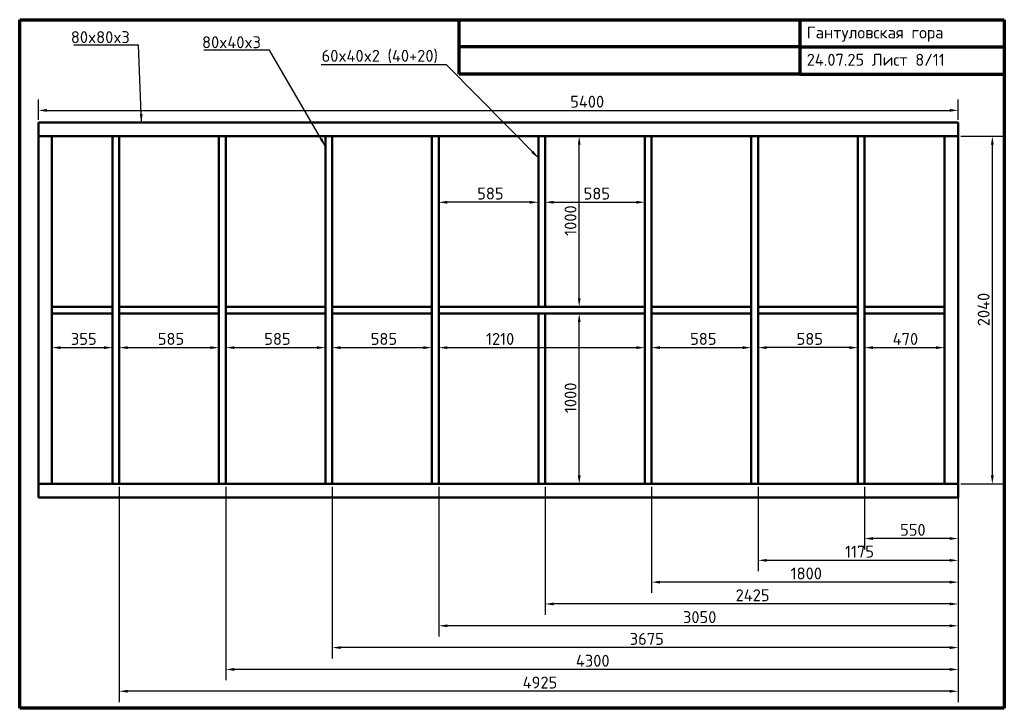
# Model space of a CAD drawing. Header units: millimetres. Extents: x 80 to 5860, y 80 to 4120.
import ezdxf

# ---------------------------------------------------------------- set-up
doc = ezdxf.new("R2010")
doc.units = ezdxf.units.MM
doc.header["$LTSCALE"] = 20
for name, color, linetype, lineweight in [('Border (ISO)', 7, 'Continuous', 70), ('Dimension (ISO)', 7, 'Continuous', 25), ('Symbol (ISO)', 7, 'Continuous', 25), ('Visible (ISO)', 7, 'Continuous', 50)]:
    doc.layers.add(name, color=color, linetype=linetype, lineweight=lineweight)
doc.styles.add('Note Text (DIN)', font='isocpeur.ttf')
doc.dimstyles.new('Default (DIN)', dxfattribs={"dimscale": 20, "dimtxt": 3.5, "dimasz": 2.5, "dimexe": 3.175, "dimexo": 0.8, "dimgap": 0.8, "dimtad": 1, "dimdec": 0, "dimrnd": 1e-08, "dimzin": 0, "dimtxsty": 'Note Text (DIN)', "dimcen": 0.09, "dimdle": 10, "dimclrd": 256, "dimclre": 256, "dimclrt": 256, "dimadec": 0, "dimazin": 0, "dimtfac": 1, "dimtmove": 0, "dimatfit": 3, "dimfxl": 1, "dimtolj": 1, "dimtzin": 0, "dimlwd": -1, "dimlwe": -1, "dimarcsym": 0})
doc.dimstyles.new('Default - Method 2a (DIN)$7', dxfattribs={"dimscale": 20, "dimtxt": 3.5, "dimasz": 2.5, "dimexe": 3.175, "dimexo": 0.8, "dimgap": 0.8, "dimtad": 1, "dimtih": 1, "dimtoh": 1, "dimrnd": 1e-08, "dimtxsty": 'Note Text (DIN)', "dimcen": 0.09, "dimdle": 10, "dimclrd": 256, "dimclre": 256, "dimclrt": 256, "dimazin": 2, "dimtfac": 1, "dimtmove": 0, "dimatfit": 3, "dimfxl": 1, "dimtolj": 1, "dimlwd": -1, "dimlwe": -1, "dimarcsym": 0})

# ---------------------------------------------------------------- blocks, each defined once
blk = doc.blocks.new('Borders right top border')
at = {"layer": 'Border (ISO)'}
for p, q in [((4, 206), (293, 206)), ((4, 4), (4, 206)), ((133, 190), (133, 206)), ((233, 206), (233, 190)), ((293, 206), (293, 4)), ((233, 198), (133, 198)), ((233, 198), (293, 198)), ((233, 190), (133, 190)), ((233, 190), (293, 190)), ((293, 4), (4, 4))]:
    blk.add_line(p, q, dxfattribs=at)
at = {"layer": 'Border (ISO)', "insert": (235, 204), "char_height": 3.5, "attachment_point": 1, "line_spacing_factor": 1.371429, "style": 'Note Text (DIN)'}
blk.add_mtext('\\fISOCPEUR|b0|i0;Гантуловская гора\\P\\fISOCPEUR|b0|i0;24.07.25 Лист 8/11', dxfattribs=at)
blk = doc.blocks.new('*D5')
at = {"layer": 'Defpoints', "color": 0, "transparency": 16777216}
for p in [(5039.6, 2396), (5509.6, 2396), (5509.6, 2196)]:
    blk.add_point(p, dxfattribs=at)
at = {"layer": 'Dimension (ISO)', "transparency": 16777216}
for p, q in [((5039.6, 2380), (5039.6, 2132.5)), ((5509.6, 2380), (5509.6, 2132.5)), ((5089.6, 2196), (5459.6, 2196))]:
    blk.add_line(p, q, dxfattribs=at)
for points in [[(5089.6, 2204.3), (5089.6, 2187.7), (5039.6, 2196)], [(5459.6, 2204.3), (5459.6, 2187.7), (5509.6, 2196)]]:
    blk.add_solid(points, dxfattribs=at)
at = {"layer": 'Dimension (ISO)', "transparency": 16777216, "insert": (5204.6, 2282), "char_height": 70, "attachment_point": 1, "style": 'Note Text (DIN)'}
blk.add_mtext('\\A1;470', dxfattribs=at)
blk = doc.blocks.new('*D6')
at = {"layer": 'Defpoints', "color": 0, "transparency": 16777216}
for p in [(4414.6, 2396), (4999.6, 2396), (4414.6, 2196)]:
    blk.add_point(p, dxfattribs=at)
at = {"layer": 'Dimension (ISO)', "transparency": 16777216}
for p, q in [((4414.6, 2380), (4414.6, 2132.5)), ((4999.6, 2380), (4999.6, 2132.5)), ((4949.6, 2196), (4464.6, 2196))]:
    blk.add_line(p, q, dxfattribs=at)
for points in [[(4464.6, 2204.3), (4464.6, 2187.7), (4414.6, 2196)], [(4949.6, 2204.3), (4949.6, 2187.7), (4999.6, 2196)]]:
    blk.add_solid(points, dxfattribs=at)
at = {"layer": 'Dimension (ISO)', "transparency": 16777216, "insert": (4640.6, 2282), "char_height": 70, "attachment_point": 1, "style": 'Note Text (DIN)'}
blk.add_mtext('\\A1;585', dxfattribs=at)
blk = doc.blocks.new('*D7')
at = {"layer": 'Defpoints', "color": 0, "transparency": 16777216}
for p in [(3789.6, 2396), (4374.6, 2396), (4374.6, 2196)]:
    blk.add_point(p, dxfattribs=at)
at = {"layer": 'Dimension (ISO)', "transparency": 16777216}
for p, q in [((3789.6, 2380), (3789.6, 2132.5)), ((4374.6, 2380), (4374.6, 2132.5)), ((3839.6, 2196), (4324.6, 2196))]:
    blk.add_line(p, q, dxfattribs=at)
for points in [[(3839.6, 2204.3), (3839.6, 2187.7), (3789.6, 2196)], [(4324.6, 2204.3), (4324.6, 2187.7), (4374.6, 2196)]]:
    blk.add_solid(points, dxfattribs=at)
at = {"layer": 'Dimension (ISO)', "transparency": 16777216, "insert": (4015.6, 2282), "char_height": 70, "attachment_point": 1, "style": 'Note Text (DIN)'}
blk.add_mtext('\\A1;585', dxfattribs=at)
blk = doc.blocks.new('*D8')
at = {"layer": 'Defpoints', "color": 0, "transparency": 16777216}
for p in [(2539.6, 2396), (3749.6, 2396), (3749.6, 2196)]:
    blk.add_point(p, dxfattribs=at)
at = {"layer": 'Dimension (ISO)', "transparency": 16777216}
for p, q in [((2539.6, 2380), (2539.6, 2132.5)), ((3749.6, 2380), (3749.6, 2132.5)), ((2589.6, 2196), (3699.6, 2196))]:
    blk.add_line(p, q, dxfattribs=at)
for points in [[(2589.6, 2204.3), (2589.6, 2187.7), (2539.6, 2196)], [(3699.6, 2204.3), (3699.6, 2187.7), (3749.6, 2196)]]:
    blk.add_solid(points, dxfattribs=at)
at = {"layer": 'Dimension (ISO)', "transparency": 16777216, "insert": (2817.4, 2282), "char_height": 70, "attachment_point": 1, "style": 'Note Text (DIN)'}
blk.add_mtext('\\A1;1210', dxfattribs=at)
blk = doc.blocks.new('*D9')
at = {"layer": 'Defpoints', "color": 0, "transparency": 16777216}
for p in [(3164.6, 2396), (3364.6, 2396), (3164.6, 1396)]:
    blk.add_point(p, dxfattribs=at)
at = {"layer": 'Dimension (ISO)', "transparency": 16777216}
for p, q in [((3180.6, 2396), (3428.1, 2396)), ((3364.6, 1446), (3364.6, 2346)), ((3180.6, 1396), (3428.1, 1396))]:
    blk.add_line(p, q, dxfattribs=at)
for points in [[(3356.3, 2346), (3372.9, 2346), (3364.6, 2396)], [(3356.3, 1446), (3372.9, 1446), (3364.6, 1396)]]:
    blk.add_solid(points, dxfattribs=at)
at = {"layer": 'Dimension (ISO)', "transparency": 16777216, "insert": (3278.6, 1812), "char_height": 70, "attachment_point": 1, "rotation": 90, "style": 'Note Text (DIN)'}
blk.add_mtext('\\A1;1000', dxfattribs=at)
blk = doc.blocks.new('*D10')
at = {"layer": 'Defpoints', "color": 0, "transparency": 16777216}
for p in [(3164.6, 3436), (3364.6, 3436), (3164.6, 2436)]:
    blk.add_point(p, dxfattribs=at)
at = {"layer": 'Dimension (ISO)', "transparency": 16777216}
for p, q in [((3180.6, 3436), (3428.1, 3436)), ((3364.6, 2486), (3364.6, 3386)), ((3180.6, 2436), (3428.1, 2436))]:
    blk.add_line(p, q, dxfattribs=at)
for points in [[(3356.3, 3386), (3372.9, 3386), (3364.6, 3436)], [(3356.3, 2486), (3372.9, 2486), (3364.6, 2436)]]:
    blk.add_solid(points, dxfattribs=at)
at = {"layer": 'Dimension (ISO)', "transparency": 16777216, "insert": (3278.6, 2852), "char_height": 70, "attachment_point": 1, "rotation": 90, "style": 'Note Text (DIN)'}
blk.add_mtext('\\A1;1000', dxfattribs=at)
blk = doc.blocks.new('*D11')
at = {"layer": 'Defpoints', "color": 0, "transparency": 16777216}
for p in [(1914.6, 2396), (2499.6, 2396), (2499.6, 2196)]:
    blk.add_point(p, dxfattribs=at)
at = {"layer": 'Dimension (ISO)', "transparency": 16777216}
for p, q in [((1914.6, 2380), (1914.6, 2132.5)), ((2499.6, 2380), (2499.6, 2132.5)), ((1964.6, 2196), (2449.6, 2196))]:
    blk.add_line(p, q, dxfattribs=at)
for points in [[(1964.6, 2204.3), (1964.6, 2187.7), (1914.6, 2196)], [(2449.6, 2204.3), (2449.6, 2187.7), (2499.6, 2196)]]:
    blk.add_solid(points, dxfattribs=at)
at = {"layer": 'Dimension (ISO)', "transparency": 16777216, "insert": (2140.6, 2282), "char_height": 70, "attachment_point": 1, "style": 'Note Text (DIN)'}
blk.add_mtext('\\A1;585', dxfattribs=at)
blk = doc.blocks.new('*D12')
at = {"layer": 'Defpoints', "color": 0, "transparency": 16777216}
for p in [(1289.6, 2396), (1874.6, 2396), (1874.6, 2196)]:
    blk.add_point(p, dxfattribs=at)
at = {"layer": 'Dimension (ISO)', "transparency": 16777216}
for p, q in [((1289.6, 2380), (1289.6, 2132.5)), ((1874.6, 2380), (1874.6, 2132.5)), ((1339.6, 2196), (1824.6, 2196))]:
    blk.add_line(p, q, dxfattribs=at)
for points in [[(1339.6, 2204.3), (1339.6, 2187.7), (1289.6, 2196)], [(1824.6, 2204.3), (1824.6, 2187.7), (1874.6, 2196)]]:
    blk.add_solid(points, dxfattribs=at)
at = {"layer": 'Dimension (ISO)', "transparency": 16777216, "insert": (1515.6, 2282), "char_height": 70, "attachment_point": 1, "style": 'Note Text (DIN)'}
blk.add_mtext('\\A1;585', dxfattribs=at)
blk = doc.blocks.new('*D13')
at = {"layer": 'Defpoints', "color": 0, "transparency": 16777216}
for p in [(664.6, 2396), (1249.6, 2396), (1249.6, 2196)]:
    blk.add_point(p, dxfattribs=at)
at = {"layer": 'Dimension (ISO)', "transparency": 16777216}
for p, q in [((664.6, 2380), (664.6, 2132.5)), ((1249.6, 2380), (1249.6, 2132.5)), ((714.6, 2196), (1199.6, 2196))]:
    blk.add_line(p, q, dxfattribs=at)
for points in [[(714.6, 2204.3), (714.6, 2187.7), (664.6, 2196)], [(1199.6, 2204.3), (1199.6, 2187.7), (1249.6, 2196)]]:
    blk.add_solid(points, dxfattribs=at)
at = {"layer": 'Dimension (ISO)', "transparency": 16777216, "insert": (890.6, 2282), "char_height": 70, "attachment_point": 1, "style": 'Note Text (DIN)'}
blk.add_mtext('\\A1;585', dxfattribs=at)
blk = doc.blocks.new('*D14')
at = {"layer": 'Defpoints', "color": 0, "transparency": 16777216}
for p in [(269.6, 2396), (624.6, 2396), (624.6, 2196)]:
    blk.add_point(p, dxfattribs=at)
at = {"layer": 'Dimension (ISO)', "transparency": 16777216}
for p, q in [((269.6, 2380), (269.6, 2132.5)), ((624.6, 2380), (624.6, 2132.5)), ((319.6, 2196), (574.6, 2196))]:
    blk.add_line(p, q, dxfattribs=at)
for points in [[(319.6, 2204.3), (319.6, 2187.7), (269.6, 2196)], [(574.6, 2204.3), (574.6, 2187.7), (624.6, 2196)]]:
    blk.add_solid(points, dxfattribs=at)
at = {"layer": 'Dimension (ISO)', "transparency": 16777216, "insert": (380.6, 2282), "char_height": 70, "attachment_point": 1, "style": 'Note Text (DIN)'}
blk.add_mtext('\\A1;355', dxfattribs=at)
blk = doc.blocks.new('*D15')
at = {"layer": 'Defpoints', "color": 0, "transparency": 16777216}
for p in [(2539.6, 3048.9), (2539.6, 3048.9), (3124.6, 3048.9)]:
    blk.add_point(p, dxfattribs=at)
at = {"layer": 'Dimension (ISO)', "transparency": 16777216}
blk.add_line((3074.6, 3048.9), (2589.6, 3048.9), dxfattribs=at)
for points in [[(2589.6, 3057.3), (2589.6, 3040.6), (2539.6, 3048.9)], [(3074.6, 3057.3), (3074.6, 3040.6), (3124.6, 3048.9)]]:
    blk.add_solid(points, dxfattribs=at)
at = {"layer": 'Dimension (ISO)', "transparency": 16777216, "insert": (2765.6, 3134.9), "char_height": 70, "attachment_point": 1, "style": 'Note Text (DIN)'}
blk.add_mtext('\\A1;585', dxfattribs=at)
blk = doc.blocks.new('*D16')
at = {"layer": 'Defpoints', "color": 0, "transparency": 16777216}
for p in [(3164.6, 3048.9), (3749.6, 3048.9), (3749.6, 3048.9)]:
    blk.add_point(p, dxfattribs=at)
at = {"layer": 'Dimension (ISO)', "transparency": 16777216}
blk.add_line((3214.6, 3048.9), (3699.6, 3048.9), dxfattribs=at)
for points in [[(3214.6, 3057.3), (3214.6, 3040.6), (3164.6, 3048.9)], [(3699.6, 3057.3), (3699.6, 3040.6), (3749.6, 3048.9)]]:
    blk.add_solid(points, dxfattribs=at)
at = {"layer": 'Dimension (ISO)', "transparency": 16777216, "insert": (3390.6, 3134.9), "char_height": 70, "attachment_point": 1, "style": 'Note Text (DIN)'}
blk.add_mtext('\\A1;585', dxfattribs=at)
blk = doc.blocks.new('*D17')
at = {"layer": 'Defpoints', "color": 0, "transparency": 16777216}
for p in [(5589.6, 3588.1), (189.6, 3516), (5589.6, 3516)]:
    blk.add_point(p, dxfattribs=at)
at = {"layer": 'Dimension (ISO)', "transparency": 16777216}
for p, q in [((189.6, 3532), (189.6, 3651.6)), ((5589.6, 3532), (5589.6, 3651.6)), ((239.6, 3588.1), (5539.6, 3588.1))]:
    blk.add_line(p, q, dxfattribs=at)
for points in [[(239.6, 3596.4), (239.6, 3579.7), (189.6, 3588.1)], [(5539.6, 3596.4), (5539.6, 3579.7), (5589.6, 3588.1)]]:
    blk.add_solid(points, dxfattribs=at)
at = {"layer": 'Dimension (ISO)', "transparency": 16777216, "insert": (3311.5, 3674.1), "char_height": 70, "attachment_point": 1, "style": 'Note Text (DIN)'}
blk.add_mtext('\\A1;5400', dxfattribs=at)
blk = doc.blocks.new('*D18')
at = {"layer": 'Defpoints', "color": 0, "transparency": 16777216}
for p in [(5589.6, 3436), (5589.6, 1396), (5789.6, 1396)]:
    blk.add_point(p, dxfattribs=at)
at = {"layer": 'Dimension (ISO)', "transparency": 16777216}
for p, q in [((5605.6, 3436), (5853.1, 3436)), ((5789.6, 3386), (5789.6, 1446)), ((5605.6, 1396), (5853.1, 1396))]:
    blk.add_line(p, q, dxfattribs=at)
for points in [[(5781.3, 3386), (5797.9, 3386), (5789.6, 3436)], [(5781.3, 1446), (5797.9, 1446), (5789.6, 1396)]]:
    blk.add_solid(points, dxfattribs=at)
at = {"layer": 'Dimension (ISO)', "transparency": 16777216, "insert": (5703.6, 2321.5), "char_height": 70, "attachment_point": 1, "rotation": 90, "style": 'Note Text (DIN)'}
blk.add_mtext('\\A1;2040', dxfattribs=at)
blk = doc.blocks.new('*D19')
at = {"layer": 'Defpoints', "color": 0, "transparency": 16777216}
for p in [(5039.6, 1396), (5589.6, 1396), (5039.6, 1076)]:
    blk.add_point(p, dxfattribs=at)
at = {"layer": 'Dimension (ISO)', "transparency": 16777216}
for p, q in [((5039.6, 1380), (5039.6, 1012.5)), ((5589.6, 1380), (5589.6, 1012.5)), ((5539.6, 1076), (5089.6, 1076))]:
    blk.add_line(p, q, dxfattribs=at)
for points in [[(5089.6, 1084.3), (5089.6, 1067.7), (5039.6, 1076)], [(5539.6, 1084.3), (5539.6, 1067.7), (5589.6, 1076)]]:
    blk.add_solid(points, dxfattribs=at)
at = {"layer": 'Dimension (ISO)', "transparency": 16777216, "insert": (5248.1, 1162), "char_height": 70, "attachment_point": 1, "style": 'Note Text (DIN)'}
blk.add_mtext('\\A1;550', dxfattribs=at)
blk = doc.blocks.new('*D20')
at = {"layer": 'Defpoints', "color": 0, "transparency": 16777216}
for p in [(4414.6, 1396), (5589.6, 1396), (4414.6, 948)]:
    blk.add_point(p, dxfattribs=at)
at = {"layer": 'Dimension (ISO)', "transparency": 16777216}
for p, q in [((4414.6, 1380), (4414.6, 884.5)), ((5589.6, 1380), (5589.6, 884.5)), ((5539.6, 948), (4464.6, 948))]:
    blk.add_line(p, q, dxfattribs=at)
for points in [[(4464.6, 956.3), (4464.6, 939.7), (4414.6, 948)], [(5539.6, 956.3), (5539.6, 939.7), (5589.6, 948)]]:
    blk.add_solid(points, dxfattribs=at)
at = {"layer": 'Dimension (ISO)', "transparency": 16777216, "insert": (4925.1, 1034), "char_height": 70, "attachment_point": 1, "style": 'Note Text (DIN)'}
blk.add_mtext('\\A1;1175', dxfattribs=at)
blk = doc.blocks.new('*D21')
at = {"layer": 'Defpoints', "color": 0, "transparency": 16777216}
for p in [(3789.6, 1396), (5589.6, 1396), (3789.6, 820)]:
    blk.add_point(p, dxfattribs=at)
at = {"layer": 'Dimension (ISO)', "transparency": 16777216}
for p, q in [((3789.6, 1380), (3789.6, 756.5)), ((5589.6, 1380), (5589.6, 756.5)), ((5539.6, 820), (3839.6, 820))]:
    blk.add_line(p, q, dxfattribs=at)
for points in [[(3839.6, 828.3), (3839.6, 811.7), (3789.6, 820)], [(5539.6, 828.3), (5539.6, 811.7), (5589.6, 820)]]:
    blk.add_solid(points, dxfattribs=at)
at = {"layer": 'Dimension (ISO)', "transparency": 16777216, "insert": (4605.6, 906), "char_height": 70, "attachment_point": 1, "style": 'Note Text (DIN)'}
blk.add_mtext('\\A1;1800', dxfattribs=at)
blk = doc.blocks.new('*D22')
at = {"layer": 'Defpoints', "color": 0, "transparency": 16777216}
for p in [(3164.6, 1396), (5589.6, 1396), (3164.6, 692)]:
    blk.add_point(p, dxfattribs=at)
at = {"layer": 'Dimension (ISO)', "transparency": 16777216}
for p, q in [((3164.6, 1380), (3164.6, 628.5)), ((5589.6, 1380), (5589.6, 628.5)), ((5539.6, 692), (3214.6, 692))]:
    blk.add_line(p, q, dxfattribs=at)
for points in [[(3214.6, 700.3), (3214.6, 683.7), (3164.6, 692)], [(5539.6, 700.3), (5539.6, 683.7), (5589.6, 692)]]:
    blk.add_solid(points, dxfattribs=at)
at = {"layer": 'Dimension (ISO)', "transparency": 16777216, "insert": (4282.6, 778), "char_height": 70, "attachment_point": 1, "style": 'Note Text (DIN)'}
blk.add_mtext('\\A1;2425', dxfattribs=at)
blk = doc.blocks.new('*D23')
at = {"layer": 'Defpoints', "color": 0, "transparency": 16777216}
for p in [(2539.6, 1396), (5589.6, 1396), (2539.6, 564)]:
    blk.add_point(p, dxfattribs=at)
at = {"layer": 'Dimension (ISO)', "transparency": 16777216}
for p, q in [((2539.6, 1380), (2539.6, 500.5)), ((5589.6, 1380), (5589.6, 500.5)), ((5539.6, 564), (2589.6, 564))]:
    blk.add_line(p, q, dxfattribs=at)
for points in [[(2589.6, 572.3), (2589.6, 555.7), (2539.6, 564)], [(5539.6, 572.3), (5539.6, 555.7), (5589.6, 564)]]:
    blk.add_solid(points, dxfattribs=at)
at = {"layer": 'Dimension (ISO)', "transparency": 16777216, "insert": (3973.6, 650), "char_height": 70, "attachment_point": 1, "style": 'Note Text (DIN)'}
blk.add_mtext('\\A1;3050', dxfattribs=at)
blk = doc.blocks.new('*D24')
at = {"layer": 'Defpoints', "color": 0, "transparency": 16777216}
for p in [(1914.6, 1396), (5589.6, 1396), (1914.6, 436)]:
    blk.add_point(p, dxfattribs=at)
at = {"layer": 'Dimension (ISO)', "transparency": 16777216}
for p, q in [((1914.6, 1380), (1914.6, 372.5)), ((5589.6, 1380), (5589.6, 372.5)), ((5539.6, 436), (1964.6, 436))]:
    blk.add_line(p, q, dxfattribs=at)
for points in [[(1964.6, 444.3), (1964.6, 427.7), (1914.6, 436)], [(5539.6, 444.3), (5539.6, 427.7), (5589.6, 436)]]:
    blk.add_solid(points, dxfattribs=at)
at = {"layer": 'Dimension (ISO)', "transparency": 16777216, "insert": (3661.1, 522), "char_height": 70, "attachment_point": 1, "style": 'Note Text (DIN)'}
blk.add_mtext('\\A1;3675', dxfattribs=at)
blk = doc.blocks.new('*D25')
at = {"layer": 'Defpoints', "color": 0, "transparency": 16777216}
for p in [(1289.6, 1396), (5589.6, 1396), (1289.6, 308)]:
    blk.add_point(p, dxfattribs=at)
at = {"layer": 'Dimension (ISO)', "transparency": 16777216}
for p, q in [((1289.6, 1380), (1289.6, 244.5)), ((5589.6, 1380), (5589.6, 244.5)), ((5539.6, 308), (1339.6, 308))]:
    blk.add_line(p, q, dxfattribs=at)
for points in [[(1339.6, 316.3), (1339.6, 299.7), (1289.6, 308)], [(5539.6, 316.3), (5539.6, 299.7), (5589.6, 308)]]:
    blk.add_solid(points, dxfattribs=at)
at = {"layer": 'Dimension (ISO)', "transparency": 16777216, "insert": (3345.1, 394), "char_height": 70, "attachment_point": 1, "style": 'Note Text (DIN)'}
blk.add_mtext('\\A1;4300', dxfattribs=at)
blk = doc.blocks.new('*D26')
at = {"layer": 'Defpoints', "color": 0, "transparency": 16777216}
for p in [(664.6, 1396), (5589.6, 1396), (664.6, 180)]:
    blk.add_point(p, dxfattribs=at)
at = {"layer": 'Dimension (ISO)', "transparency": 16777216}
for p, q in [((664.6, 1380), (664.6, 116.5)), ((5589.6, 1380), (5589.6, 116.5)), ((5539.6, 180), (714.6, 180))]:
    blk.add_line(p, q, dxfattribs=at)
for points in [[(714.6, 188.3), (714.6, 171.7), (664.6, 180)], [(5539.6, 188.3), (5539.6, 171.7), (5589.6, 180)]]:
    blk.add_solid(points, dxfattribs=at)
at = {"layer": 'Dimension (ISO)', "transparency": 16777216, "insert": (3032.6, 266), "char_height": 70, "attachment_point": 1, "style": 'Note Text (DIN)'}
blk.add_mtext('\\A1;4925', dxfattribs=at)

msp = doc.modelspace()

# ---------------------------------------------------------------- linework, layer by layer
at = {"layer": 'Visible (ISO)'}
for p, q in [((189.6, 3516), (5589.6, 3516)), ((189.6, 3516), (189.6, 3510)), ((189.6, 3442), (189.6, 3510)), ((5589.6, 3516), (5589.6, 3510)), ((5589.6, 3442), (5589.6, 3510)), ((189.6, 3442), (189.6, 3436)), ((189.6, 3436), (195.6, 3436)), ((189.6, 1396), (189.6, 3436)), ((263.6, 3436), (195.6, 3436)), ((263.6, 3436), (269.6, 3436)), ((269.6, 2436), (269.6, 3436)), ((269.6, 3436), (624.6, 3436)), ((624.6, 2436), (624.6, 3436)), ((624.6, 3436), (630.6, 3436)), ((658.6, 3436), (630.6, 3436)), ((658.6, 3436), (664.6, 3436)), ((664.6, 3436), (1249.6, 3436)), ((664.6, 2436), (664.6, 3436)), ((1249.6, 2436), (1249.6, 3436)), ((1249.6, 3436), (1255.6, 3436)), ((1283.6, 3436), (1255.6, 3436)), ((1283.6, 3436), (1289.6, 3436)), ((1289.6, 2436), (1289.6, 3436)), ((1289.6, 3436), (1874.6, 3436)), ((1874.6, 2436), (1874.6, 3436)), ((1874.6, 3436), (1880.6, 3436)), ((1908.6, 3436), (1880.6, 3436)), ((1908.6, 3436), (1914.6, 3436)), ((1914.6, 3436), (2499.6, 3436)), ((1914.6, 2436), (1914.6, 3436)), ((2499.6, 2436), (2499.6, 3436)), ((2499.6, 3436), (2505.6, 3436)), ((2533.6, 3436), (2505.6, 3436)), ((2533.6, 3436), (2539.6, 3436)), ((2539.6, 2436), (2539.6, 3436)), ((2539.6, 3436), (3749.6, 3436)), ((3124.6, 2436), (3124.6, 3436)), ((3164.6, 2436), (3164.6, 3436)), ((3749.6, 2436), (3749.6, 3436)), ((3749.6, 3436), (3755.6, 3436)), ((3783.6, 3436), (3755.6, 3436)), ((3783.6, 3436), (3789.6, 3436)), ((3789.6, 3436), (4374.6, 3436)), ((3789.6, 2436), (3789.6, 3436)), ((4374.6, 2436), (4374.6, 3436)), ((4374.6, 3436), (4380.6, 3436)), ((4408.6, 3436), (4380.6, 3436)), ((4408.6, 3436), (4414.6, 3436)), ((4414.6, 3436), (4999.6, 3436)), ((4414.6, 2436), (4414.6, 3436)), ((4999.6, 2436), (4999.6, 3436)), ((4999.6, 3436), (5005.6, 3436)), ((5033.6, 3436), (5005.6, 3436)), ((5033.6, 3436), (5039.6, 3436)), ((5039.6, 2436), (5039.6, 3436)), ((5039.6, 3436), (5509.6, 3436)), ((5509.6, 3436), (5509.6, 2436)), ((5515.6, 3436), (5509.6, 3436)), ((5515.6, 3436), (5583.6, 3436)), ((5589.6, 3436), (5583.6, 3436)), ((5589.6, 3442), (5589.6, 3436)), ((5589.6, 3436), (5589.6, 1396)), ((269.6, 2436), (624.6, 2436)), ((269.6, 2436), (269.6, 2430)), ((269.6, 2402), (269.6, 2430)), ((624.6, 2436), (624.6, 2430)), ((624.6, 2402), (624.6, 2430)), ((664.6, 2436), (1249.6, 2436)), ((664.6, 2436), (664.6, 2430)), ((664.6, 2402), (664.6, 2430)), ((1249.6, 2436), (1249.6, 2430)), ((1249.6, 2402), (1249.6, 2430)), ((1289.6, 2436), (1874.6, 2436)), ((1289.6, 2436), (1289.6, 2430)), ((1289.6, 2402), (1289.6, 2430)), ((1874.6, 2436), (1874.6, 2430)), ((1874.6, 2402), (1874.6, 2430)), ((1914.6, 2436), (2499.6, 2436)), ((1914.6, 2436), (1914.6, 2430)), ((1914.6, 2402), (1914.6, 2430)), ((2499.6, 2436), (2499.6, 2430)), ((2499.6, 2402), (2499.6, 2430)), ((2539.6, 2436), (3749.6, 2436)), ((2539.6, 2436), (2539.6, 2430)), ((2539.6, 2402), (2539.6, 2430)), ((3749.6, 2436), (3749.6, 2430)), ((3749.6, 2402), (3749.6, 2430)), ((3789.6, 2436), (4374.6, 2436)), ((3789.6, 2436), (3789.6, 2430)), ((3789.6, 2402), (3789.6, 2430)), ((4374.6, 2436), (4374.6, 2430)), ((4374.6, 2402), (4374.6, 2430)), ((4999.6, 2436), (4414.6, 2436)), ((4414.6, 2430), (4414.6, 2436)), ((4414.6, 2430), (4414.6, 2402)), ((4999.6, 2430), (4999.6, 2436)), ((4999.6, 2430), (4999.6, 2402)), ((5039.6, 2436), (5509.6, 2436)), ((5039.6, 2436), (5039.6, 2430)), ((5039.6, 2402), (5039.6, 2430)), ((5509.6, 2436), (5509.6, 2430)), ((5509.6, 2402), (5509.6, 2430)), ((269.6, 2402), (269.6, 2396)), ((269.6, 1396), (269.6, 2396)), ((269.6, 2396), (624.6, 2396)), ((624.6, 2402), (624.6, 2396)), ((624.6, 1396), (624.6, 2396)), ((664.6, 2402), (664.6, 2396)), ((664.6, 1396), (664.6, 2396)), ((664.6, 2396), (1249.6, 2396)), ((1249.6, 2402), (1249.6, 2396)), ((1249.6, 1396), (1249.6, 2396)), ((1289.6, 2402), (1289.6, 2396)), ((1289.6, 1396), (1289.6, 2396)), ((1289.6, 2396), (1874.6, 2396)), ((1874.6, 2402), (1874.6, 2396)), ((1874.6, 1396), (1874.6, 2396)), ((1914.6, 2402), (1914.6, 2396)), ((1914.6, 1396), (1914.6, 2396)), ((1914.6, 2396), (2499.6, 2396)), ((2499.6, 2402), (2499.6, 2396)), ((2499.6, 1396), (2499.6, 2396)), ((2539.6, 2402), (2539.6, 2396)), ((2539.6, 1396), (2539.6, 2396)), ((2539.6, 2396), (3124.6, 2396)), ((3124.6, 1396), (3124.6, 2396)), ((3124.6, 2396), (3130.6, 2396)), ((3158.6, 2396), (3130.6, 2396)), ((3158.6, 2396), (3164.6, 2396)), ((3164.6, 2396), (3749.6, 2396)), ((3164.6, 1396), (3164.6, 2396)), ((3749.6, 2402), (3749.6, 2396)), ((3749.6, 1396), (3749.6, 2396)), ((3789.6, 2402), (3789.6, 2396)), ((3789.6, 1396), (3789.6, 2396)), ((3789.6, 2396), (4374.6, 2396)), ((4374.6, 2402), (4374.6, 2396)), ((4374.6, 1396), (4374.6, 2396)), ((4414.6, 2396), (4414.6, 2402)), ((4414.6, 1396), (4414.6, 2396)), ((4999.6, 2396), (4414.6, 2396)), ((4999.6, 2396), (4999.6, 2402)), ((4999.6, 1396), (4999.6, 2396)), ((5039.6, 2402), (5039.6, 2396)), ((5039.6, 1396), (5039.6, 2396)), ((5039.6, 2396), (5509.6, 2396)), ((5509.6, 2402), (5509.6, 2396)), ((5509.6, 2396), (5509.6, 1396)), ((189.6, 1390), (189.6, 1396)), ((189.6, 1396), (195.6, 1396)), ((189.6, 1390), (189.6, 1322)), ((263.6, 1396), (195.6, 1396)), ((263.6, 1396), (269.6, 1396)), ((624.6, 1396), (269.6, 1396)), ((624.6, 1396), (630.6, 1396)), ((658.6, 1396), (630.6, 1396)), ((658.6, 1396), (664.6, 1396)), ((1249.6, 1396), (664.6, 1396)), ((1249.6, 1396), (1255.6, 1396)), ((1283.6, 1396), (1255.6, 1396)), ((1283.6, 1396), (1289.6, 1396)), ((1874.6, 1396), (1289.6, 1396)), ((1874.6, 1396), (1880.6, 1396)), ((1908.6, 1396), (1880.6, 1396)), ((1908.6, 1396), (1914.6, 1396)), ((2499.6, 1396), (1914.6, 1396)), ((2499.6, 1396), (2505.6, 1396)), ((2533.6, 1396), (2505.6, 1396)), ((2533.6, 1396), (2539.6, 1396)), ((3124.6, 1396), (2539.6, 1396)), ((3124.6, 1396), (3130.6, 1396)), ((3158.6, 1396), (3130.6, 1396)), ((3158.6, 1396), (3164.6, 1396)), ((3749.6, 1396), (3164.6, 1396)), ((3749.6, 1396), (3755.6, 1396)), ((3783.6, 1396), (3755.6, 1396)), ((3783.6, 1396), (3789.6, 1396)), ((4374.6, 1396), (3789.6, 1396)), ((4374.6, 1396), (4380.6, 1396)), ((4408.6, 1396), (4380.6, 1396)), ((4408.6, 1396), (4414.6, 1396)), ((4999.6, 1396), (4414.6, 1396)), ((4999.6, 1396), (5005.6, 1396)), ((5033.6, 1396), (5005.6, 1396)), ((5033.6, 1396), (5039.6, 1396)), ((5509.6, 1396), (5039.6, 1396)), ((5515.6, 1396), (5509.6, 1396)), ((5515.6, 1396), (5583.6, 1396)), ((5589.6, 1396), (5583.6, 1396)), ((5589.6, 1390), (5589.6, 1396)), ((5589.6, 1390), (5589.6, 1322)), ((189.6, 1316), (189.6, 1322)), ((5589.6, 1316), (189.6, 1316)), ((5589.6, 1316), (5589.6, 1322))]:
    msp.add_line(p, q, dxfattribs=at)

# ---------------------------------------------------------------- block references
at = {"xscale": 20, "yscale": 20, "zscale": 20}
msp.add_blockref('Borders right top border', (0, 0), dxfattribs=at)

# ---------------------------------------------------------------- texts
at = {"layer": 'Symbol (ISO)', "char_height": 70, "attachment_point": 9, "style": 'Note Text (DIN)'}
for s, insert, width in [('\\fISOCPEUR|b0|i0;80x80x3', (726.5, 3982.7), 342.727), ('\\fISOCPEUR|b0|i0;60x40x2 (40+20)', (2535.4, 3866.2), 699.545), ('\\fISOCPEUR|b0|i0;80x40x3', (1496.4, 3952.7), 349.74)]:
    msp.add_mtext(s, dxfattribs=dict(at, insert=insert, width=width))

# ---------------------------------------------------------------- dimensions: what is measured, and where the dimension line sits
at = {"layer": 'Dimension (ISO)'}
for base, p1, p2, angle, picture, middle in [((5589.6, 3588.1), (189.6, 3516), (5589.6, 3516), 180, '*D17', (3406, 3588.1)), ((3364.6, 3436), (3164.6, 2436), (3164.6, 3436), 90, '*D10', (3364.6, 2936)), ((5789.6, 1396), (5589.6, 3436), (5589.6, 1396), 90, '*D18', (5789.6, 2416)), ((624.6, 2196), (269.6, 2396), (624.6, 2396), 180, '*D14', (447.1, 2196)), ((1249.6, 2196), (664.6, 2396), (1249.6, 2396), 180, '*D13', (957.1, 2196)), ((1874.6, 2196), (1289.6, 2396), (1874.6, 2396), 180, '*D12', (1582.1, 2196)), ((2499.6, 2196), (1914.6, 2396), (2499.6, 2396), 180, '*D11', (2207.1, 2196)), ((3749.6, 2196), (2539.6, 2396), (3749.6, 2396), 180, '*D8', (2894.4, 2196)), ((3364.6, 2396), (3164.6, 1396), (3164.6, 2396), 90, '*D9', (3364.6, 1896)), ((4374.6, 2196), (3789.6, 2396), (4374.6, 2396), 180, '*D7', (4082.1, 2196)), ((4414.6, 2196), (4999.6, 2396), (4414.6, 2396), 180, '*D6', (4707.1, 2196)), ((5509.6, 2196), (5039.6, 2396), (5509.6, 2396), 180, '*D5', (5274.6, 2196)), ((664.6, 180), (5589.6, 1396), (664.6, 1396), 180, '*D26', (3127.1, 180)), ((1289.6, 308), (5589.6, 1396), (1289.6, 1396), 180, '*D25', (3439.6, 308)), ((1914.6, 436), (5589.6, 1396), (1914.6, 1396), 180, '*D24', (3752.1, 436)), ((2539.6, 564), (5589.6, 1396), (2539.6, 1396), 180, '*D23', (4064.6, 564)), ((3164.6, 692), (5589.6, 1396), (3164.6, 1396), 180, '*D22', (4377.1, 692)), ((3789.6, 820), (5589.6, 1396), (3789.6, 1396), 180, '*D21', (4689.6, 820)), ((4414.6, 948), (5589.6, 1396), (4414.6, 1396), 180, '*D20', (5002.1, 948)), ((5039.6, 1076), (5589.6, 1396), (5039.6, 1396), 180, '*D19', (5314.6, 1076))]:
    dim = msp.add_linear_dim(base=base, p1=p1, p2=p2, angle=angle, dimstyle='Default (DIN)', override={"dimgap": 0.8, "dimdec": 0, "dimtol": 0, "dimlim": 0, "dimtp": 0, "dimtm": 0, "dimtdec": 2, "dimtofl": 0, "dimatfit": 1}, dxfattribs=at)
    dim.commit()
    dim.dimension.update_dxf_attribs({"geometry": picture, "text_midpoint": middle, "dimtype": 160})
for base, p1, p2, picture, middle in [((2539.6, 3048.9), (3124.6, 3048.9), (2539.6, 3048.9), '*D15', (2832.1, 3048.9)), ((3749.6, 3048.9), (3164.6, 3048.9), (3749.6, 3048.9), '*D16', (3457.1, 3048.9))]:
    dim = msp.add_linear_dim(base=base, p1=p1, p2=p2, dimstyle='Default (DIN)', override={"dimgap": 0.8, "dimdec": 0, "dimse1": 1, "dimse2": 1, "dimtol": 0, "dimlim": 0, "dimtp": 0, "dimtm": 0, "dimtdec": 2, "dimtofl": 0, "dimatfit": 1}, dxfattribs=at)
    dim.commit()
    dim.dimension.update_dxf_attribs({"geometry": picture, "text_midpoint": middle, "dimtype": 160})

# ---------------------------------------------------------------- leaders
at = {"layer": 'Symbol (ISO)', "annotation_type": 0, "has_hookline": 1, "hookline_direction": 1}
for points, text_width in [([(795.2, 3516), (776.5, 3971), (726.5, 3971)], 329), ([(1874.6, 3376.8), (1546.4, 3941), (1496.4, 3941)], 336), ([(3124.6, 3308.8), (2585.4, 3854.6), (2535.4, 3854.6)], 686)]:
    msp.add_leader(points, dimstyle='Default - Method 2a (DIN)$7', override={"dimgap": 0, "dimtad": 1}, dxfattribs=dict(at, text_width=text_width))

doc.saveas('drawing.dxf')
